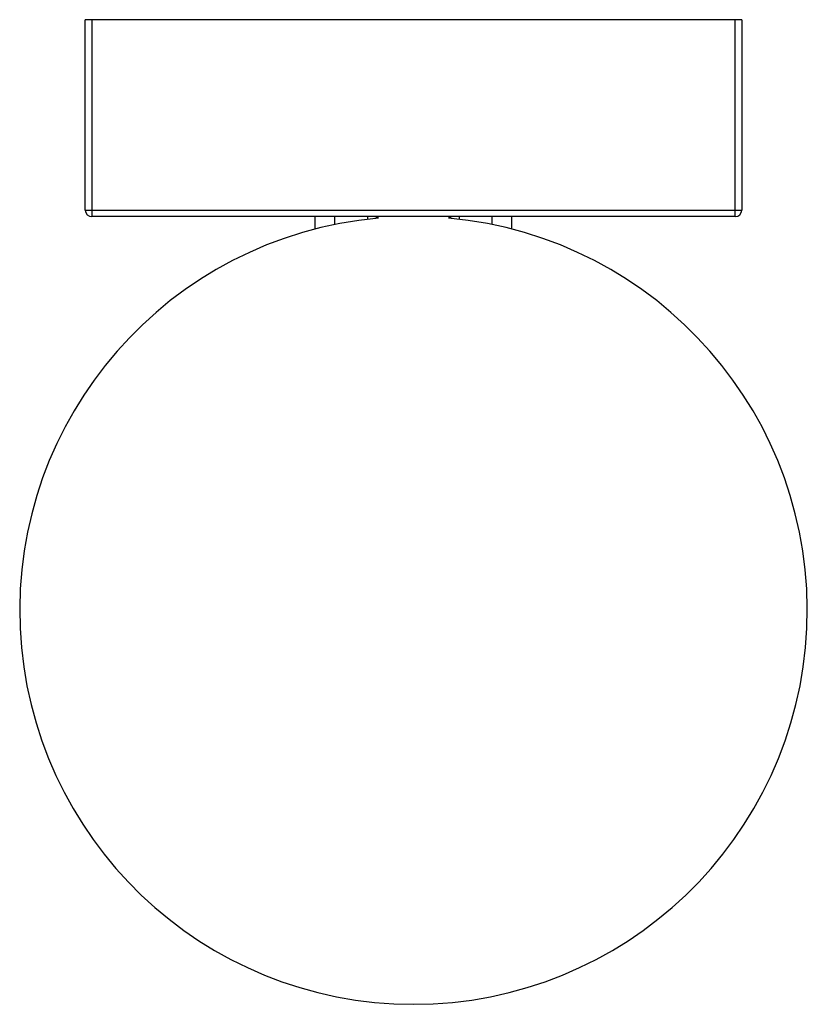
# Paper-space layout '_Superior' of a CAD drawing. Header units: millimetres. Extents: x -79 to 41, y -335 to -185.
import ezdxf

# ---------------------------------------------------------------- set-up
doc = ezdxf.new("R2010")
doc.units = ezdxf.units.MM

psp = doc.layouts.new('_Superior')

# ---------------------------------------------------------------- linework, layer by layer
at = {"color": 7, "linetype": 'Continuous', "lineweight": 25}
for p, q in [((-69.05, -214), (-69.05, -185)), ((30.95, -185), (-69.05, -185)), ((-68.05, -185), (-68.05, -215)), ((29.95, -215), (29.95, -185)), ((30.95, -185), (30.95, -214)), ((-69.05, -214), (30.95, -214)), ((29.95, -215), (-68.05, -215)), ((-34.05, -216.91), (-34.05, -215)), ((-31.05, -216.21), (-31.05, -215)), ((-26.05, -215), (-26.05, -215.41)), ((-12.05, -215.41), (-12.05, -215)), ((-7.05, -216.21), (-7.05, -215)), ((-4.05, -216.91), (-4.05, -215))]:
    psp.add_line(p, q, dxfattribs=at)
for centre, radius, start, end in [((-68.05, -214), 1, 180, 270), ((29.95, -214), 1, 270, 0), ((-19.05, -275), 60, 95.1168, 84.8832), ((-25.05, -216), 1, 49.5438, 90), ((-13.05, -216), 1, 90, 130.4562)]:
    psp.add_arc(centre, radius, start, end, dxfattribs=at)

doc.saveas('drawing.dxf')
